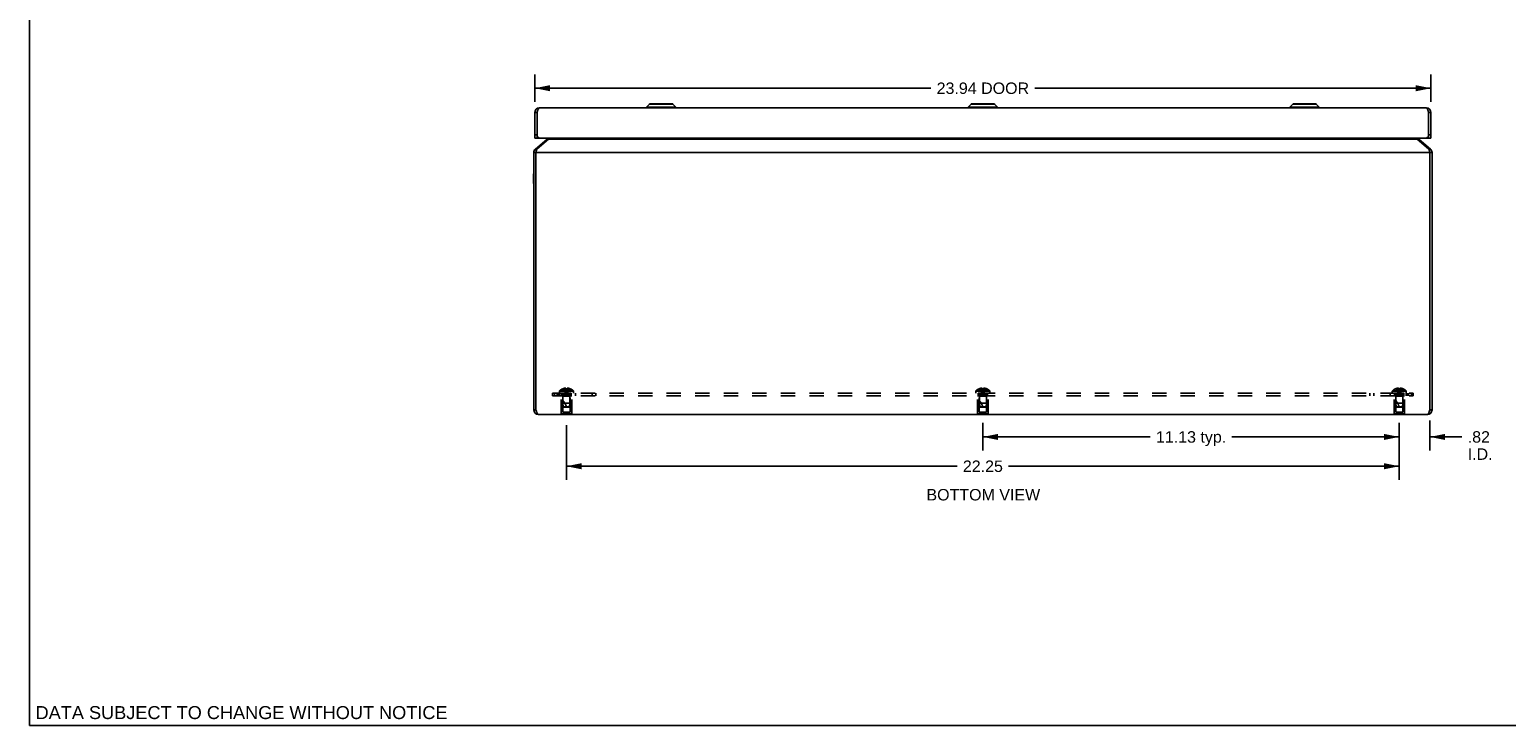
# Model space of a CAD drawing. Header units: inches. Extents: x 0 to 69.4, y 0 to 44.9.
# Tile 1 of 8: x 0 to 39.5, y 0 to 18.6. Entities that reach past the tile are written whole.
import ezdxf

# ---------------------------------------------------------------- set-up
doc = ezdxf.new("R2010")
doc.units = ezdxf.units.IN
doc.header["$LTSCALE"] = 3.814439
doc.header["$MEASUREMENT"] = 0
doc.linetypes.add('HIDDEN', pattern=[0.2, 0.1, -0.1])
doc.layers.get('0').update_dxf_attribs({"linetype": 'CONTINUOUS'})
for name, color, linetype in [('02___PRT_ALL_AXES', 7, 'CONTINUOUS'), ('06___PRT_ALL_SURFS', 7, 'CONTINUOUS'), ('DEFAULT_2', 8, 'HIDDEN'), ('DIMENSIONS', 7, 'CONTINUOUS')]:
    doc.layers.add(name, color=color, linetype=linetype)
doc.styles.get("Standard").update_dxf_attribs({"font": 'arial.ttf'})
doc.dimstyles.new('DIMSTYLE_1', dxfattribs={"dimtxt": 0.305971, "dimasz": 0.407961, "dimexe": 0.09, "dimexo": 0.07, "dimgap": 0.0375, "dimtad": 0, "dimtih": 1, "dimtoh": 1, "dimzin": 4, "dimdsep": 46, "dimtxsty": 'Standard', "dimblk": '_FILLED', "dimblk1": '_FILLED', "dimblk2": '_FILLED', "dimcen": 0.09, "dimazin": 1, "dimtfac": 1, "dimtofl": 0, "dimtmove": 0, "dimatfit": 3, "dimldrblk": '_FILLED', "dimfxl": 1, "dimtolj": 1, "dimtzin": 4, "dimarcsym": 0})

# ---------------------------------------------------------------- blocks, each defined once
blk = doc.blocks.new('_FILLED')
at = {"color": 0, "linetype": 'ByBlock'}
blk.add_solid([(0, 0), (-1, 0.2), (-1, -0.2)], dxfattribs=at)
blk = doc.blocks.new('*D11')
at = {"layer": 'DIMENSIONS', "color": 2, "linetype": 'Continuous'}
for p, q in [((36.596, 8.024), (36.596, 7.34)), ((37.411, 8.144), (37.411, 7.34)), ((36.596, 7.707), (35.78, 7.707)), ((37.411, 7.707), (38.272, 7.707))]:
    blk.add_line(p, q, dxfattribs=at)
at = {"layer": 'DIMENSIONS', "color": 2, "linetype": 'Continuous', "xscale": 0.4079614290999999, "yscale": 0.4079614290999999, "zscale": 0.4079614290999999}
blk.add_blockref('_FILLED', (36.596, 7.707), dxfattribs=at)
at = {"layer": 'DIMENSIONS', "color": 2, "linetype": 'Continuous', "xscale": 0.4079614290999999, "yscale": 0.4079614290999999, "zscale": 0.4079614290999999, "rotation": 180}
blk.add_blockref('_FILLED', (37.411, 7.707), dxfattribs=at)
at = {"layer": 'DIMENSIONS', "color": 2, "linetype": 'Continuous', "insert": (38.425, 7.86), "char_height": 0.306, "width": 0.66313, "attachment_point": 1, "line_spacing_factor": 0.9}
blk.add_mtext('.82\\PI.D.', dxfattribs=at)
blk = doc.blocks.new('*D12')
at = {"layer": 'DIMENSIONS', "color": 2, "linetype": 'Continuous'}
for p, q in [((25.471, 8.084), (25.471, 7.34)), ((36.596, 8.084), (36.596, 7.34)), ((25.471, 7.707), (29.943, 7.707)), ((36.596, 7.707), (32.124, 7.707))]:
    blk.add_line(p, q, dxfattribs=at)
at = {"layer": 'DIMENSIONS', "color": 2, "linetype": 'Continuous', "xscale": 0.4079614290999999, "yscale": 0.4079614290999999, "zscale": 0.4079614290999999, "rotation": 180}
blk.add_blockref('_FILLED', (25.471, 7.707), dxfattribs=at)
at = {"layer": 'DIMENSIONS', "color": 2, "linetype": 'Continuous', "xscale": 0.4079614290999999, "yscale": 0.4079614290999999, "zscale": 0.4079614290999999}
blk.add_blockref('_FILLED', (36.596, 7.707), dxfattribs=at)
at = {"layer": 'DIMENSIONS', "color": 2, "linetype": 'Continuous', "insert": (31.034, 7.86), "char_height": 0.306, "width": 1.87564, "attachment_point": 2, "line_spacing_factor": 0.9}
blk.add_mtext('11.13 typ.', dxfattribs=at)
blk = doc.blocks.new('*D13')
at = {"layer": 'DIMENSIONS', "color": 2, "linetype": 'Continuous'}
for p, q in [((14.346, 8.024), (14.346, 6.557)), ((36.596, 8.024), (36.596, 6.557)), ((14.346, 6.924), (24.783, 6.924)), ((36.596, 6.924), (26.159, 6.924))]:
    blk.add_line(p, q, dxfattribs=at)
at = {"layer": 'DIMENSIONS', "color": 2, "linetype": 'Continuous', "xscale": 0.4079614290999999, "yscale": 0.4079614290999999, "zscale": 0.4079614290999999, "rotation": 180}
blk.add_blockref('_FILLED', (14.346, 6.924), dxfattribs=at)
at = {"layer": 'DIMENSIONS', "color": 2, "linetype": 'Continuous', "xscale": 0.4079614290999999, "yscale": 0.4079614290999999, "zscale": 0.4079614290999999}
blk.add_blockref('_FILLED', (36.596, 6.924), dxfattribs=at)
at = {"layer": 'DIMENSIONS', "color": 2, "linetype": 'Continuous', "insert": (25.471, 7.077), "char_height": 0.306, "width": 1.06919, "attachment_point": 2, "line_spacing_factor": 0.9}
blk.add_mtext('22.25', dxfattribs=at)
blk = doc.blocks.new('*D20')
at = {"layer": 'DIMENSIONS', "color": 2, "linetype": 'Continuous'}
for p, q in [((13.501, 16.66), (13.501, 17.388)), ((37.441, 16.66), (37.441, 17.388)), ((13.501, 17.021), (24.084, 17.021)), ((37.441, 17.021), (26.858, 17.021))]:
    blk.add_line(p, q, dxfattribs=at)
at = {"layer": 'DIMENSIONS', "color": 2, "linetype": 'Continuous', "xscale": 0.4079614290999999, "yscale": 0.4079614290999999, "zscale": 0.4079614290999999, "rotation": 180}
blk.add_blockref('_FILLED', (13.501, 17.021), dxfattribs=at)
at = {"layer": 'DIMENSIONS', "color": 2, "linetype": 'Continuous', "xscale": 0.4079614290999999, "yscale": 0.4079614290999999, "zscale": 0.4079614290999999}
blk.add_blockref('_FILLED', (37.441, 17.021), dxfattribs=at)
at = {"layer": 'DIMENSIONS', "color": 2, "linetype": 'Continuous', "insert": (25.471, 17.174), "char_height": 0.306, "width": 2.46824, "attachment_point": 2, "line_spacing_factor": 0.9}
blk.add_mtext('23.94 DOOR', dxfattribs=at)

msp = doc.modelspace()

# ---------------------------------------------------------------- linework, layer by layer
at = {"color": 7, "linetype": 'Continuous'}
for p, q in [((0, 0), (0, 44.876)), ((16.482, 16.516), (16.565, 16.599)), ((17.187, 16.599), (16.565, 16.599)), ((17.182, 16.601), (16.57, 16.601)), ((17.27, 16.516), (17.187, 16.599)), ((25.077, 16.516), (25.16, 16.599)), ((25.782, 16.599), (25.16, 16.599)), ((25.777, 16.601), (25.165, 16.601)), ((25.865, 16.516), (25.782, 16.599)), ((33.672, 16.516), (33.755, 16.599)), ((34.377, 16.599), (33.755, 16.599)), ((34.372, 16.601), (33.76, 16.601)), ((34.46, 16.516), (34.377, 16.599)), ((13.501, 16.374), (13.561, 16.374)), ((13.561, 16.374), (13.561, 15.684)), ((15.183, 16.498), (15.183, 16.494)), ((15.183, 16.498), (15.439, 16.498)), ((15.439, 16.498), (15.439, 16.494)), ((16.482, 16.498), (16.482, 16.516)), ((16.482, 16.516), (17.27, 16.516)), ((17.27, 16.498), (16.482, 16.498)), ((17.27, 16.498), (17.27, 16.516)), ((25.077, 16.498), (25.077, 16.516)), ((25.077, 16.516), (25.865, 16.516)), ((25.865, 16.498), (25.077, 16.498)), ((25.865, 16.498), (25.865, 16.516)), ((33.672, 16.516), (34.46, 16.516)), ((33.672, 16.498), (33.672, 16.516)), ((34.46, 16.498), (33.672, 16.498)), ((34.46, 16.498), (34.46, 16.516)), ((37.441, 16.374), (37.381, 16.374)), ((37.381, 15.684), (37.381, 16.374)), ((13.561, 15.774), (13.501, 15.774)), ((13.561, 15.684), (13.501, 15.684)), ((13.514, 15.394), (13.543, 15.359)), ((13.566, 15.684), (13.566, 15.745)), ((13.651, 15.684), (13.566, 15.684)), ((13.827, 15.657), (13.843, 15.638)), ((37.115, 15.657), (37.099, 15.638)), ((37.376, 15.684), (37.291, 15.684)), ((37.376, 15.684), (37.376, 15.745)), ((37.381, 15.774), (37.441, 15.774)), ((37.381, 15.684), (37.441, 15.684)), ((37.428, 15.394), (37.399, 15.359)), ((13.471, 15.302), (13.531, 15.302)), ((37.471, 15.302), (37.411, 15.302)), ((13.467, 14.48), (13.467, 14.736)), ((13.467, 14.736), (13.471, 14.736)), ((13.467, 14.48), (13.471, 14.48)), ((13.471, 8.429), (13.531, 8.429)), ((37.471, 8.429), (37.411, 8.429)), ((0, 0), (69.353, 0))]:
    msp.add_line(p, q, dxfattribs=at)
at = {"color": 3, "linetype": 'Continuous'}
for p, q in [((13.501, 15.684), (13.501, 16.374)), ((13.566, 15.745), (13.566, 16.39)), ((13.621, 16.494), (37.321, 16.494)), ((37.376, 15.745), (37.376, 16.39)), ((37.441, 15.684), (37.441, 16.374)), ((13.827, 15.657), (13.514, 15.394)), ((13.866, 15.657), (13.552, 15.394)), ((13.651, 15.684), (37.291, 15.684)), ((13.866, 15.657), (37.076, 15.657)), ((37.076, 15.657), (37.39, 15.394)), ((37.115, 15.657), (37.428, 15.394)), ((13.471, 8.429), (13.471, 15.302)), ((13.531, 8.429), (13.531, 15.302)), ((13.531, 15.302), (37.411, 15.302)), ((37.411, 15.302), (37.408, 15.317)), ((37.411, 8.429), (37.411, 15.302)), ((37.471, 8.429), (37.471, 15.302)), ((37.351, 8.309), (13.591, 8.309))]:
    msp.add_line(p, q, dxfattribs=at)
for points in [[(13.621, 16.494), (13.619, 16.494), (13.617, 16.494), (13.615, 16.493), (13.613, 16.492), (13.61, 16.49), (13.608, 16.488), (13.606, 16.486), (13.604, 16.483), (13.602, 16.48), (13.6, 16.477), (13.598, 16.473), (13.596, 16.469), (13.594, 16.465), (13.591, 16.46), (13.589, 16.455), (13.587, 16.45), (13.585, 16.445), (13.583, 16.44), (13.581, 16.434), (13.579, 16.428), (13.577, 16.422), (13.575, 16.416), (13.572, 16.41), (13.57, 16.403), (13.568, 16.397), (13.566, 16.39)], [(37.321, 16.494), (37.323, 16.494), (37.325, 16.494), (37.327, 16.493), (37.33, 16.492), (37.332, 16.49), (37.334, 16.488), (37.336, 16.486), (37.338, 16.483), (37.34, 16.48), (37.342, 16.477), (37.344, 16.473), (37.346, 16.469), (37.349, 16.465), (37.351, 16.46), (37.353, 16.455), (37.355, 16.45), (37.357, 16.445), (37.359, 16.44), (37.361, 16.434), (37.363, 16.428), (37.365, 16.422), (37.368, 16.416), (37.37, 16.41), (37.372, 16.403), (37.374, 16.397), (37.376, 16.39)], [(13.531, 15.302), (13.534, 15.317), (13.536, 15.325), (13.537, 15.332), (13.539, 15.339), (13.54, 15.346), (13.542, 15.353), (13.543, 15.36), (13.545, 15.366), (13.546, 15.373), (13.548, 15.378), (13.549, 15.384), (13.551, 15.389), (13.552, 15.394)], [(13.893, 15.684), (13.892, 15.683), (13.887, 15.678), (13.883, 15.673), (13.879, 15.669), (13.874, 15.665), (13.87, 15.661), (13.866, 15.657)], [(37.076, 15.657), (37.072, 15.661), (37.068, 15.665), (37.063, 15.669), (37.059, 15.673), (37.055, 15.678), (37.051, 15.683), (37.049, 15.684)], [(37.408, 15.317), (37.406, 15.325), (37.405, 15.332), (37.403, 15.339), (37.402, 15.346), (37.4, 15.353), (37.399, 15.36), (37.397, 15.366), (37.396, 15.373), (37.394, 15.378), (37.393, 15.384), (37.391, 15.389), (37.39, 15.394)], [(13.591, 8.309), (13.589, 8.31), (13.586, 8.31), (13.584, 8.312), (13.581, 8.314), (13.579, 8.316), (13.576, 8.319), (13.574, 8.322), (13.571, 8.326), (13.569, 8.33), (13.566, 8.334), (13.564, 8.339), (13.561, 8.345), (13.559, 8.35), (13.556, 8.356), (13.554, 8.363), (13.551, 8.369), (13.549, 8.376), (13.546, 8.383), (13.544, 8.391), (13.541, 8.398), (13.539, 8.406), (13.536, 8.414), (13.534, 8.422), (13.531, 8.429)], [(37.351, 8.309), (37.354, 8.31), (37.356, 8.31), (37.359, 8.312), (37.361, 8.314), (37.364, 8.316), (37.366, 8.319), (37.369, 8.322), (37.371, 8.326), (37.374, 8.33), (37.376, 8.334), (37.379, 8.339), (37.381, 8.345), (37.384, 8.35), (37.386, 8.356), (37.389, 8.363), (37.391, 8.369), (37.394, 8.376), (37.396, 8.383), (37.399, 8.391), (37.401, 8.398), (37.404, 8.406), (37.406, 8.414), (37.409, 8.422), (37.411, 8.429)]]:
    msp.add_lwpolyline(points, dxfattribs=at)
at = {"color": 7, "linetype": 'Continuous'}
for centre, radius, start, end in [((16.57, 16.594), 0.0071, 90, 135), ((17.182, 16.594), 0.0071, 45, 90), ((25.165, 16.594), 0.0071, 90, 135), ((25.777, 16.594), 0.0071, 45, 90), ((33.76, 16.594), 0.0071, 90, 135), ((34.372, 16.594), 0.0071, 45, 90), ((13.621, 16.374), 0.06, 144.2673, 180), ((16.485, 16.498), 0.00305, 180, 270), ((17.267, 16.498), 0.00305, 270, 360), ((25.08, 16.498), 0.00305, 180, 270), ((25.862, 16.498), 0.00305, 270, 360), ((33.675, 16.498), 0.00305, 180, 270), ((34.457, 16.498), 0.00305, 270, 360), ((37.321, 16.374), 0.06, 0, 35.7324), ((13.591, 15.302), 0.06, 156.8969, 180), ((37.351, 15.302), 0.06, 0, 23.1031), ((13.591, 8.429), 0.06, 180, 215.7345), ((37.351, 8.429), 0.06, 324.2655, 360)]:
    msp.add_arc(centre, radius, start, end, dxfattribs=at)
at = {"color": 3, "linetype": 'Continuous'}
for centre, radius, start, end in [((13.621, 16.374), 0.12, 90, 180), ((37.321, 16.374), 0.12, 0, 90), ((13.591, 15.302), 0.12, 130, 180), ((13.651, 15.774), 0.09, 199.1881, 270), ((13.789, 15.703), 0.06, 310, 341.7074), ((37.153, 15.703), 0.06, 198.2926, 230), ((37.291, 15.774), 0.09, 270, 340.8119), ((37.351, 15.302), 0.12, 0, 50), ((13.591, 8.429), 0.12, 180, 270), ((37.351, 8.429), 0.12, 270, 360)]:
    msp.add_arc(centre, radius, start, end, dxfattribs=at)
at = {"layer": '02___PRT_ALL_AXES', "color": 8, "linetype": 'HIDDEN'}
for p, q in [((14.206, 8.326), (14.206, 8.805)), ((14.206, 8.805), (14.486, 8.805)), ((14.221, 8.805), (14.221, 8.88)), ((14.471, 8.88), (14.221, 8.88)), ((14.237, 8.805), (14.237, 8.88)), ((14.346, 8.88), (14.346, 8.805)), ((14.455, 8.805), (14.455, 8.88)), ((14.471, 8.805), (14.471, 8.88)), ((14.486, 8.326), (14.486, 8.805)), ((25.331, 8.805), (25.611, 8.805)), ((25.331, 8.326), (25.331, 8.805)), ((25.596, 8.88), (25.346, 8.88)), ((25.346, 8.805), (25.346, 8.88)), ((25.596, 8.805), (25.596, 8.88)), ((25.611, 8.326), (25.611, 8.805)), ((36.456, 8.805), (36.736, 8.805)), ((36.456, 8.326), (36.456, 8.805)), ((36.721, 8.88), (36.471, 8.88)), ((36.471, 8.805), (36.471, 8.88)), ((36.487, 8.805), (36.487, 8.88)), ((36.596, 8.88), (36.596, 8.805)), ((36.705, 8.805), (36.705, 8.88)), ((36.721, 8.805), (36.721, 8.88)), ((36.736, 8.326), (36.736, 8.805))]:
    msp.add_line(p, q, dxfattribs=at)
at = {"layer": '06___PRT_ALL_SURFS', "color": 8, "linetype": 'HIDDEN'}
for p, q in [((14.19, 8.309), (14.19, 8.326)), ((14.502, 8.326), (14.19, 8.326)), ((14.346, 8.309), (14.346, 8.326)), ((14.502, 8.309), (14.502, 8.326)), ((25.627, 8.326), (25.315, 8.326)), ((25.315, 8.309), (25.315, 8.326)), ((25.471, 8.309), (25.471, 8.326)), ((25.627, 8.309), (25.627, 8.326)), ((36.752, 8.326), (36.44, 8.326)), ((36.44, 8.309), (36.44, 8.326)), ((36.596, 8.309), (36.596, 8.326)), ((36.752, 8.309), (36.752, 8.326))]:
    msp.add_line(p, q, dxfattribs=at)
at = {"layer": '06___PRT_ALL_SURFS', "color": 7, "linetype": 'Continuous'}
for p, q in [((14.19, 8.305), (14.19, 8.309)), ((14.502, 8.305), (14.19, 8.305)), ((14.346, 8.305), (14.346, 8.309)), ((14.502, 8.305), (14.502, 8.309)), ((25.315, 8.305), (25.315, 8.309)), ((25.627, 8.305), (25.315, 8.305)), ((25.471, 8.305), (25.471, 8.309)), ((25.627, 8.305), (25.627, 8.309)), ((36.44, 8.305), (36.44, 8.309)), ((36.752, 8.305), (36.44, 8.305)), ((36.596, 8.305), (36.596, 8.309)), ((36.752, 8.305), (36.752, 8.309))]:
    msp.add_line(p, q, dxfattribs=at)
at = {"layer": 'DEFAULT_2', "color": 8, "linetype": 'HIDDEN'}
for p, q in [((13.971, 8.88), (13.971, 8.805)), ((13.971, 8.88), (36.971, 8.88)), ((13.971, 8.805), (36.971, 8.805)), ((14.023, 8.88), (14.023, 8.805)), ((14.096, 8.88), (14.096, 8.805)), ((14.125, 8.88), (14.125, 8.805)), ((14.16, 8.88), (14.16, 8.927)), ((14.533, 8.927), (14.16, 8.927)), ((14.165, 8.805), (14.165, 8.88)), ((14.526, 8.941), (14.166, 8.941)), ((14.251, 8.795), (14.241, 8.805)), ((14.247, 8.994), (14.247, 8.993)), ((14.248, 8.994), (14.247, 8.993)), ((14.331, 8.994), (14.248, 8.994)), ((14.251, 8.368), (14.251, 8.795)), ((14.441, 8.795), (14.251, 8.795)), ((14.252, 8.852), (14.252, 8.605)), ((14.44, 8.852), (14.252, 8.852)), ((14.278, 8.994), (14.278, 9.004)), ((14.311, 8.994), (14.311, 9.009)), ((14.331, 8.994), (14.331, 9.004)), ((14.331, 8.994), (14.333, 8.971)), ((14.331, 8.994), (14.331, 8.993)), ((14.333, 8.972), (14.335, 8.95)), ((14.335, 8.95), (14.338, 8.929)), ((14.338, 8.929), (14.34, 8.909)), ((14.346, 8.88), (14.346, 8.805)), ((14.362, 8.994), (14.359, 8.971)), ((14.362, 9.004), (14.362, 8.994)), ((14.362, 8.994), (14.362, 8.993)), ((14.444, 8.994), (14.362, 8.994)), ((14.381, 8.994), (14.381, 9.009)), ((14.415, 8.994), (14.415, 9.004)), ((14.44, 8.852), (14.44, 8.605)), ((14.441, 8.795), (14.451, 8.805)), ((14.441, 8.368), (14.441, 8.795)), ((14.445, 8.993), (14.444, 8.994)), ((14.446, 8.994), (14.445, 8.993)), ((14.471, 8.88), (14.471, 8.805)), ((14.533, 8.88), (14.533, 8.927)), ((14.588, 8.88), (14.588, 8.805)), ((15.028, 8.88), (15.028, 8.805)), ((15.129, 8.88), (15.129, 8.805)), ((25.658, 8.927), (25.285, 8.927)), ((25.285, 8.88), (25.285, 8.927)), ((25.651, 8.941), (25.291, 8.941)), ((25.376, 8.795), (25.366, 8.805)), ((25.372, 8.994), (25.372, 8.993)), ((25.373, 8.994), (25.372, 8.993)), ((25.456, 8.994), (25.373, 8.994)), ((25.566, 8.795), (25.376, 8.795)), ((25.376, 8.368), (25.376, 8.795)), ((25.565, 8.852), (25.377, 8.852)), ((25.377, 8.852), (25.377, 8.605)), ((25.403, 8.994), (25.403, 9.004)), ((25.436, 8.994), (25.436, 9.009)), ((25.456, 8.994), (25.456, 9.004)), ((25.456, 8.994), (25.458, 8.971)), ((25.456, 8.994), (25.456, 8.993)), ((25.458, 8.972), (25.46, 8.95)), ((25.46, 8.95), (25.463, 8.929)), ((25.463, 8.929), (25.465, 8.909)), ((25.487, 8.994), (25.484, 8.971)), ((25.487, 9.004), (25.487, 8.994)), ((25.569, 8.994), (25.487, 8.994)), ((25.487, 8.994), (25.487, 8.993)), ((25.506, 8.994), (25.506, 9.009)), ((25.54, 8.994), (25.54, 9.004)), ((25.565, 8.852), (25.565, 8.605)), ((25.566, 8.795), (25.576, 8.805)), ((25.566, 8.368), (25.566, 8.795)), ((25.57, 8.993), (25.569, 8.994)), ((25.571, 8.994), (25.57, 8.993)), ((25.658, 8.88), (25.658, 8.927)), ((35.813, 8.88), (35.813, 8.805)), ((35.915, 8.88), (35.915, 8.805)), ((36.354, 8.88), (36.354, 8.805)), ((36.783, 8.927), (36.41, 8.927)), ((36.41, 8.88), (36.41, 8.927)), ((36.776, 8.941), (36.416, 8.941)), ((36.471, 8.88), (36.471, 8.805)), ((36.501, 8.795), (36.491, 8.805)), ((36.498, 8.994), (36.497, 8.993)), ((36.497, 8.993), (36.497, 8.994)), ((36.581, 8.994), (36.498, 8.994)), ((36.691, 8.795), (36.501, 8.795)), ((36.501, 8.368), (36.501, 8.795)), ((36.69, 8.852), (36.502, 8.852)), ((36.502, 8.852), (36.502, 8.605)), ((36.528, 8.994), (36.528, 9.004)), ((36.561, 8.994), (36.561, 9.009)), ((36.581, 8.994), (36.581, 9.004)), ((36.581, 8.994), (36.583, 8.971)), ((36.581, 8.994), (36.581, 8.993)), ((36.583, 8.972), (36.585, 8.95)), ((36.585, 8.95), (36.588, 8.929)), ((36.588, 8.929), (36.59, 8.909)), ((36.596, 8.88), (36.596, 8.805)), ((36.612, 8.994), (36.609, 8.971)), ((36.612, 9.004), (36.612, 8.994)), ((36.694, 8.994), (36.612, 8.994)), ((36.612, 8.994), (36.612, 8.993)), ((36.631, 8.994), (36.631, 9.009)), ((36.665, 8.994), (36.665, 9.004)), ((36.69, 8.852), (36.69, 8.605)), ((36.691, 8.795), (36.701, 8.805)), ((36.691, 8.368), (36.691, 8.795)), ((36.695, 8.993), (36.694, 8.994)), ((36.696, 8.994), (36.695, 8.993)), ((36.777, 8.805), (36.777, 8.88)), ((36.783, 8.88), (36.783, 8.927)), ((36.817, 8.88), (36.817, 8.805)), ((36.846, 8.88), (36.846, 8.805)), ((36.919, 8.88), (36.919, 8.805)), ((36.971, 8.88), (36.971, 8.805)), ((14.251, 8.368), (14.441, 8.368)), ((14.261, 8.515), (14.252, 8.605)), ((14.252, 8.605), (14.346, 8.605)), ((14.272, 8.505), (14.261, 8.515)), ((14.261, 8.515), (14.431, 8.515)), ((14.272, 8.505), (14.42, 8.505)), ((14.44, 8.605), (14.346, 8.605)), ((14.42, 8.505), (14.431, 8.515)), ((14.431, 8.515), (14.44, 8.605)), ((25.376, 8.368), (25.566, 8.368)), ((25.377, 8.605), (25.565, 8.605)), ((25.386, 8.515), (25.377, 8.605)), ((25.386, 8.515), (25.556, 8.515)), ((25.397, 8.505), (25.386, 8.515)), ((25.397, 8.505), (25.545, 8.505)), ((25.545, 8.505), (25.556, 8.515)), ((25.556, 8.515), (25.565, 8.605)), ((36.501, 8.368), (36.691, 8.368)), ((36.69, 8.605), (36.502, 8.605)), ((36.511, 8.515), (36.502, 8.605)), ((36.511, 8.515), (36.681, 8.515)), ((36.522, 8.505), (36.511, 8.515)), ((36.522, 8.505), (36.67, 8.505)), ((36.67, 8.505), (36.681, 8.515)), ((36.681, 8.515), (36.69, 8.605))]:
    msp.add_line(p, q, dxfattribs=at)
for points in [[(14.247, 8.993), (14.26, 8.971), (14.275, 8.95), (14.291, 8.929), (14.308, 8.909), (14.327, 8.889), (14.346, 8.87)], [(14.311, 9.009), (14.307, 9.008), (14.303, 9.008), (14.299, 9.008), (14.294, 9.007), (14.29, 9.006), (14.286, 9.006), (14.282, 9.005), (14.278, 9.004)], [(14.278, 8.994), (14.287, 8.972), (14.297, 8.95), (14.308, 8.929), (14.32, 8.909), (14.333, 8.889), (14.346, 8.87)], [(14.331, 9.004), (14.328, 9.005), (14.325, 9.006), (14.323, 9.006), (14.321, 9.007), (14.318, 9.008), (14.316, 9.008), (14.313, 9.008), (14.311, 9.009)], [(14.311, 8.994), (14.316, 8.972), (14.321, 8.95), (14.327, 8.929), (14.333, 8.909), (14.339, 8.889), (14.346, 8.87)], [(14.346, 8.994), (14.343, 8.994), (14.341, 8.994), (14.338, 8.994), (14.336, 8.994), (14.333, 8.994), (14.331, 8.993)], [(14.331, 8.993), (14.333, 8.994), (14.336, 8.994), (14.338, 8.994), (14.341, 8.994), (14.343, 8.994), (14.346, 8.994)], [(14.34, 8.909), (14.343, 8.889), (14.346, 8.87)], [(14.34, 8.909), (14.343, 8.889), (14.346, 8.87)], [(14.381, 8.994), (14.376, 8.972), (14.371, 8.95), (14.365, 8.929), (14.359, 8.909), (14.353, 8.889), (14.346, 8.87)], [(14.415, 8.994), (14.405, 8.972), (14.395, 8.95), (14.384, 8.929), (14.372, 8.909), (14.359, 8.889), (14.346, 8.87)], [(14.346, 8.994), (14.349, 8.994), (14.351, 8.994), (14.354, 8.994), (14.356, 8.994), (14.359, 8.994), (14.362, 8.993)], [(14.362, 8.993), (14.359, 8.994), (14.356, 8.994), (14.354, 8.994), (14.351, 8.994), (14.349, 8.994), (14.346, 8.994)], [(14.445, 8.993), (14.432, 8.971), (14.417, 8.95), (14.401, 8.929), (14.384, 8.909), (14.365, 8.889), (14.346, 8.87)], [(14.359, 8.972), (14.357, 8.95), (14.355, 8.929), (14.352, 8.909), (14.349, 8.889), (14.346, 8.87)], [(14.357, 8.95), (14.355, 8.929), (14.352, 8.909), (14.349, 8.889), (14.346, 8.87)], [(14.381, 9.009), (14.379, 9.008), (14.376, 9.008), (14.374, 9.008), (14.372, 9.007), (14.369, 9.006), (14.367, 9.006), (14.364, 9.005), (14.362, 9.004)], [(14.415, 9.004), (14.41, 9.005), (14.406, 9.006), (14.402, 9.006), (14.398, 9.007), (14.394, 9.008), (14.389, 9.008), (14.385, 9.008), (14.381, 9.009)], [(25.372, 8.993), (25.385, 8.971), (25.4, 8.95), (25.416, 8.929), (25.433, 8.909), (25.452, 8.889), (25.471, 8.87)], [(25.436, 9.009), (25.432, 9.008), (25.428, 9.008), (25.424, 9.008), (25.419, 9.007), (25.415, 9.006), (25.411, 9.006), (25.407, 9.005), (25.403, 9.004)], [(25.403, 8.994), (25.412, 8.972), (25.422, 8.95), (25.433, 8.929), (25.445, 8.909), (25.458, 8.889), (25.471, 8.87)], [(25.456, 9.004), (25.453, 9.005), (25.45, 9.006), (25.448, 9.006), (25.446, 9.007), (25.443, 9.008), (25.441, 9.008), (25.438, 9.008), (25.436, 9.009)], [(25.436, 8.994), (25.441, 8.972), (25.446, 8.95), (25.452, 8.929), (25.458, 8.909), (25.464, 8.889), (25.471, 8.87)], [(25.471, 8.994), (25.468, 8.994), (25.466, 8.994), (25.463, 8.994), (25.461, 8.994), (25.458, 8.994), (25.456, 8.993)], [(25.465, 8.909), (25.468, 8.889), (25.471, 8.87)], [(25.465, 8.909), (25.468, 8.889), (25.471, 8.87)], [(25.476, 8.994), (25.474, 8.994), (25.471, 8.994)], [(25.506, 8.994), (25.501, 8.972), (25.496, 8.95), (25.49, 8.929), (25.484, 8.909), (25.478, 8.889), (25.471, 8.87)], [(25.54, 8.994), (25.53, 8.972), (25.52, 8.95), (25.509, 8.929), (25.497, 8.909), (25.484, 8.889), (25.471, 8.87)], [(25.57, 8.993), (25.557, 8.971), (25.542, 8.95), (25.526, 8.929), (25.509, 8.909), (25.49, 8.889), (25.471, 8.87)], [(25.484, 8.972), (25.482, 8.95), (25.48, 8.929), (25.477, 8.909), (25.474, 8.889), (25.471, 8.87)], [(25.482, 8.95), (25.48, 8.929), (25.477, 8.909), (25.474, 8.889), (25.471, 8.87)], [(25.476, 8.994), (25.479, 8.994), (25.481, 8.994), (25.484, 8.994), (25.487, 8.993)], [(25.506, 9.009), (25.504, 9.008), (25.501, 9.008), (25.499, 9.008), (25.497, 9.007), (25.494, 9.006), (25.492, 9.006), (25.489, 9.005), (25.487, 9.004)], [(25.54, 9.004), (25.535, 9.005), (25.531, 9.006), (25.527, 9.006), (25.523, 9.007), (25.519, 9.008), (25.514, 9.008), (25.51, 9.008), (25.506, 9.009)], [(36.497, 8.993), (36.51, 8.971), (36.525, 8.95), (36.541, 8.929), (36.558, 8.909), (36.577, 8.889), (36.596, 8.87)], [(36.561, 9.009), (36.557, 9.008), (36.553, 9.008), (36.549, 9.008), (36.544, 9.007), (36.54, 9.006), (36.536, 9.006), (36.532, 9.005), (36.528, 9.004)], [(36.528, 8.994), (36.537, 8.972), (36.547, 8.95), (36.558, 8.929), (36.57, 8.909), (36.583, 8.889), (36.596, 8.87)], [(36.581, 9.004), (36.578, 9.005), (36.575, 9.006), (36.573, 9.006), (36.571, 9.007), (36.568, 9.008), (36.566, 9.008), (36.563, 9.008), (36.561, 9.009)], [(36.561, 8.994), (36.566, 8.972), (36.571, 8.95), (36.577, 8.929), (36.583, 8.909), (36.589, 8.889), (36.596, 8.87)], [(36.581, 8.993), (36.583, 8.994), (36.586, 8.994), (36.588, 8.994), (36.591, 8.994), (36.593, 8.994), (36.596, 8.994)], [(36.596, 8.994), (36.593, 8.994), (36.591, 8.994), (36.588, 8.994), (36.586, 8.994), (36.583, 8.994), (36.581, 8.993)], [(36.59, 8.909), (36.593, 8.889), (36.596, 8.87)], [(36.59, 8.909), (36.593, 8.889), (36.596, 8.87)], [(36.596, 8.994), (36.599, 8.994), (36.601, 8.994), (36.604, 8.994), (36.606, 8.994), (36.609, 8.994), (36.612, 8.993)], [(36.612, 8.993), (36.609, 8.994), (36.606, 8.994), (36.604, 8.994), (36.601, 8.994), (36.599, 8.994), (36.596, 8.994)], [(36.631, 8.994), (36.626, 8.972), (36.621, 8.95), (36.615, 8.929), (36.609, 8.909), (36.603, 8.889), (36.596, 8.87)], [(36.665, 8.994), (36.655, 8.972), (36.645, 8.95), (36.634, 8.929), (36.622, 8.909), (36.609, 8.889), (36.596, 8.87)], [(36.695, 8.993), (36.682, 8.971), (36.667, 8.95), (36.651, 8.929), (36.634, 8.909), (36.615, 8.889), (36.596, 8.87)], [(36.609, 8.972), (36.607, 8.95), (36.605, 8.929), (36.602, 8.909), (36.599, 8.889), (36.596, 8.87)], [(36.607, 8.95), (36.605, 8.929), (36.602, 8.909), (36.599, 8.889), (36.596, 8.87)], [(36.631, 9.009), (36.629, 9.008), (36.626, 9.008), (36.624, 9.008), (36.622, 9.007), (36.619, 9.006), (36.617, 9.006), (36.614, 9.005), (36.612, 9.004)], [(36.665, 9.004), (36.66, 9.005), (36.656, 9.006), (36.652, 9.006), (36.648, 9.007), (36.644, 9.008), (36.639, 9.008), (36.635, 9.008), (36.631, 9.009)]]:
    msp.add_lwpolyline(points, dxfattribs=at)
for centre, radius, start, end in [((14.18, 8.927), 0.02, 133.5138, 180), ((14.346, 8.752), 0.262, 112.3613, 133.5138), ((14.224, 8.852), 0.0282, 0, 90), ((14.346, 8.752), 0.261, 105.1941, 112.0894), ((13.801, 8.335), 0.571, 17.3354, 37.8138), ((14.346, 8.752), 0.261, 67.9106, 74.8059), ((14.468, 8.852), 0.0282, 90, 180), ((14.346, 8.752), 0.262, 46.4862, 67.6387), ((14.513, 8.927), 0.02, 0, 46.4862), ((25.305, 8.927), 0.02, 133.5138, 180), ((25.471, 8.752), 0.262, 112.3613, 133.5138), ((25.349, 8.852), 0.0282, 0, 90), ((25.471, 8.752), 0.261, 105.1941, 112.0894), ((24.926, 8.335), 0.571, 17.3354, 37.8138), ((25.471, 8.752), 0.261, 67.9106, 74.8059), ((25.593, 8.852), 0.0282, 90, 180), ((25.471, 8.752), 0.262, 46.4862, 67.6387), ((25.638, 8.927), 0.02, 0, 46.4862), ((36.43, 8.927), 0.02, 133.5138, 180), ((36.596, 8.752), 0.262, 112.3613, 133.5138), ((36.474, 8.852), 0.0282, 0, 90), ((36.596, 8.752), 0.261, 105.1941, 112.0894), ((36.051, 8.335), 0.571, 17.3354, 37.8138), ((36.596, 8.752), 0.261, 67.9106, 74.8059), ((36.718, 8.852), 0.0282, 90, 180), ((36.596, 8.752), 0.262, 46.4862, 67.6387), ((36.763, 8.927), 0.02, 0, 46.4862)]:
    msp.add_arc(centre, radius, start, end, dxfattribs=at)

# ---------------------------------------------------------------- texts
at = {"layer": 'DIMENSIONS', "color": 2, "linetype": 'Continuous', "attachment_point": 2, "line_spacing_factor": 0.9}
for s, insert, char_height, width in [('BOTTOM VIEW', (25.483, 6.316), 0.30597, 3.03241), ('DATA SUBJECT TO CHANGE WITHOUT NOTICE', (5.665, 0.517), 0.34677, 10.98569)]:
    msp.add_mtext(s, dxfattribs=dict(at, insert=insert, char_height=char_height, width=width))

# ---------------------------------------------------------------- dimensions: what is measured, and where the dimension line sits
at = {"layer": 'DIMENSIONS', "color": 2, "linetype": 'Continuous'}
for base, p1, p2, text, picture, middle in [((37.441, 17.021), (13.501, 17.458), (37.441, 17.458), '<> DOOR', '*D20', (25.471, 17.021)), ((36.596062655, 7.706867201), (25.471062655, 8.153858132), (36.596062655, 8.153858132), '<> typ.', '*D12', (31.033562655, 7.706867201))]:
    dim = msp.add_linear_dim(base=base, p1=p1, p2=p2, text=text, dimstyle='DIMSTYLE_1', dxfattribs=at)
    dim.commit()
    dim.dimension.update_dxf_attribs({"geometry": picture, "text_midpoint": middle, "dimtype": 160})
dim = msp.add_linear_dim(base=(14.346, 6.924), p1=(36.596, 8.094), p2=(14.346, 8.094), angle=180, dimstyle='DIMSTYLE_1', dxfattribs=at)
dim.commit()
dim.dimension.update_dxf_attribs({"geometry": '*D13', "text_midpoint": (25.468, 6.922), "dimtype": 160})
dim = msp.add_linear_dim(base=(36.596062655, 7.706867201), p1=(37.411062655, 8.213858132), p2=(36.596062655, 7.269701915), angle=180, text='<>\\PI.D.', dimstyle='DIMSTYLE_1', dxfattribs=at)
dim.commit()
dim.dimension.update_dxf_attribs({"geometry": '*D11', "text_midpoint": (38.756751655, 7.477388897), "dimtype": 160})

doc.saveas('drawing.dxf')
